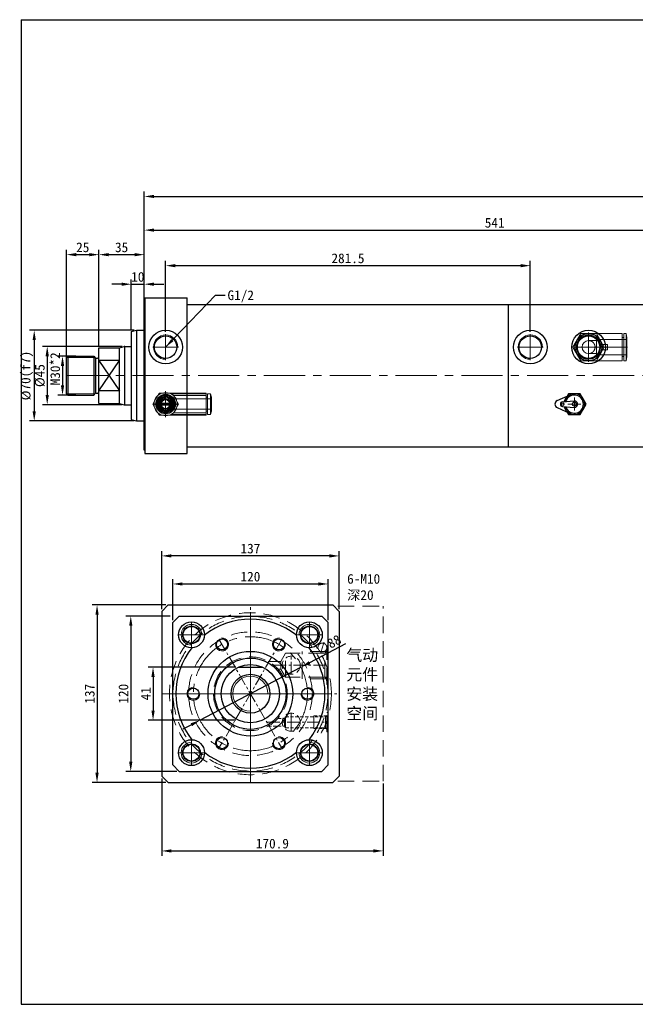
# Model space of a CAD drawing. Header units: millimetres. Extents: x 24399 to 25520, y 3334 to 4101.
# Tile 1 of 2: x 24399 to 24874, y 3341 to 4101. Entities that reach past the tile are written whole.
import ezdxf

# ---------------------------------------------------------------- set-up
doc = ezdxf.new("R2010")
doc.units = ezdxf.units.MM
doc.header["$MEASUREMENT"] = 0
doc.linetypes.add('CENTER', pattern=[50.8, 31.75, -6.35, 6.35, -6.35])
doc.linetypes.add('DASHED', pattern=[19.05, 12.7, -6.35])
doc.layers.get('Defpoints').update_dxf_attribs({"lineweight": 25})
for name, color, linetype, lineweight in [('图层1', 7, 'Continuous', 25), ('图层2', 3, 'CENTER', 13), ('图层3', 2, 'Continuous', 13), ('图层4', 1, 'Continuous', 30), ('图层5', 5, 'DASHED', 13), ('图层7', 4, 'Continuous', 13)]:
    doc.layers.add(name, color=color, linetype=linetype, lineweight=lineweight)
doc.dimstyles.new('ISO-25', dxfattribs={"dimscale": 2, "dimtxt": 2.5, "dimasz": 2.5, "dimexe": 1.25, "dimexo": 0.625, "dimtad": 1, "dimtxsty": 'Standard', "dimcen": 2.5, "dimadec": 0, "dimazin": 0, "dimtfac": 1, "dimtmove": 0, "dimatfit": 3, "dimfxl": 1, "dimarcsym": 0})

# ---------------------------------------------------------------- blocks, each defined once
blk = doc.blocks.new('*D2176')
at = {"layer": 'Defpoints', "color": 0}
for p in [(24479.67, 3849), (24420.01, 3804), (24479.67, 3804)]:
    blk.add_point(p, dxfattribs=at)
at = {"layer": '图层3', "color": 0, "lineweight": -2}
for p, q in [((24477.79, 3849), (24416.26, 3849)), ((24420.01, 3841.5), (24420.01, 3811.5)), ((24477.79, 3804), (24416.26, 3804))]:
    blk.add_line(p, q, dxfattribs=at)
at = {"layer": '图层3', "color": 0}
for points in [[(24421.26, 3841.5), (24418.76, 3841.5), (24420.01, 3849)], [(24418.76, 3811.5), (24421.26, 3811.5), (24420.01, 3804)]]:
    blk.add_solid(points, dxfattribs=at)
at = {"layer": '图层3', "color": 0, "insert": (24414.39, 3826.5), "char_height": 7.5, "attachment_point": 5, "rotation": 90}
blk.add_mtext('%%c45', dxfattribs=at)
blk = doc.blocks.new('*D2177')
at = {"layer": 'Defpoints', "color": 0}
for p in [(24488.94, 3861.5), (24409.97, 3791.5), (24488.94, 3791.5)]:
    blk.add_point(p, dxfattribs=at)
at = {"layer": '图层3', "color": 0, "lineweight": -2}
for p, q in [((24487.06, 3861.5), (24406.22, 3861.5)), ((24409.97, 3854), (24409.97, 3799)), ((24487.06, 3791.5), (24406.22, 3791.5))]:
    blk.add_line(p, q, dxfattribs=at)
at = {"layer": '图层3', "color": 0}
for points in [[(24411.22, 3854), (24408.72, 3854), (24409.97, 3861.5)], [(24408.72, 3799), (24411.22, 3799), (24409.97, 3791.5)]]:
    blk.add_solid(points, dxfattribs=at)
at = {"layer": '图层3', "color": 0, "insert": (24404.35, 3826.5), "char_height": 7.5, "attachment_point": 5, "rotation": 90}
blk.add_mtext('%%c70(f7)', dxfattribs=at)
blk = doc.blocks.new('*D2178')
at = {"layer": 'Defpoints', "color": 0}
for p in [(24443.94, 3841.5), (24431.83, 3811.5), (24443.94, 3811.5)]:
    blk.add_point(p, dxfattribs=at)
at = {"layer": '图层3', "color": 0, "lineweight": -2}
for p, q in [((24442.06, 3841.5), (24428.08, 3841.5)), ((24431.83, 3834), (24431.83, 3819)), ((24442.06, 3811.5), (24428.08, 3811.5))]:
    blk.add_line(p, q, dxfattribs=at)
at = {"layer": '图层3', "color": 0}
for points in [[(24433.08, 3834), (24430.58, 3834), (24431.83, 3841.5)], [(24430.58, 3819), (24433.08, 3819), (24431.83, 3811.5)]]:
    blk.add_solid(points, dxfattribs=at)
at = {"layer": '图层3', "color": 0, "insert": (24426.2, 3831.71), "char_height": 7.5, "attachment_point": 5, "rotation": 90}
blk.add_mtext('M30*2', dxfattribs=at)
blk = doc.blocks.new('*D2179')
at = {"layer": 'Defpoints', "color": 0}
for p in [(24459.94, 3919.87), (24459.94, 3848), (24434.94, 3838.5)]:
    blk.add_point(p, dxfattribs=at)
at = {"layer": '图层3', "color": 0, "lineweight": -2}
for p, q in [((24434.94, 3840.37), (24434.94, 3923.62)), ((24459.94, 3849.87), (24459.94, 3923.62)), ((24442.44, 3919.87), (24452.44, 3919.87))]:
    blk.add_line(p, q, dxfattribs=at)
at = {"layer": '图层3', "color": 0}
for points in [[(24442.44, 3921.12), (24442.44, 3918.62), (24434.94, 3919.87)], [(24452.44, 3918.62), (24452.44, 3921.12), (24459.94, 3919.87)]]:
    blk.add_solid(points, dxfattribs=at)
at = {"layer": '图层3', "color": 0, "insert": (24447.44, 3925.49), "char_height": 7.5, "attachment_point": 5}
blk.add_mtext('25', dxfattribs=at)
blk = doc.blocks.new('*D2180')
at = {"layer": 'Defpoints', "color": 0}
for p in [(24494.94, 3919.87), (24459.94, 3848), (24494.94, 3848)]:
    blk.add_point(p, dxfattribs=at)
at = {"layer": '图层3', "color": 0, "lineweight": -2}
for p, q in [((24459.94, 3849.87), (24459.94, 3923.62)), ((24494.94, 3849.87), (24494.94, 3923.62)), ((24467.44, 3919.87), (24487.44, 3919.87))]:
    blk.add_line(p, q, dxfattribs=at)
at = {"layer": '图层3', "color": 0}
for points in [[(24467.44, 3921.12), (24467.44, 3918.62), (24459.94, 3919.87)], [(24487.44, 3918.62), (24487.44, 3921.12), (24494.94, 3919.87)]]:
    blk.add_solid(points, dxfattribs=at)
at = {"layer": '图层3', "color": 0, "insert": (24477.44, 3925.49), "char_height": 7.5, "attachment_point": 5}
blk.add_mtext('35', dxfattribs=at)
blk = doc.blocks.new('*D2181')
at = {"layer": 'Defpoints', "color": 0}
for p in [(24494.94, 3897.06), (24494.94, 3861.5), (24484.94, 3860.42)]:
    blk.add_point(p, dxfattribs=at)
at = {"layer": '图层3', "color": 0, "lineweight": -2}
for p, q in [((24484.94, 3862.3), (24484.94, 3900.81)), ((24494.94, 3863.37), (24494.94, 3900.81)), ((24477.44, 3897.06), (24469.94, 3897.06)), ((24484.94, 3897.06), (24494.94, 3897.06)), ((24502.44, 3897.06), (24509.94, 3897.06))]:
    blk.add_line(p, q, dxfattribs=at)
at = {"layer": '图层3', "color": 0}
for points in [[(24477.44, 3895.81), (24477.44, 3898.31), (24484.94, 3897.06)], [(24502.44, 3898.31), (24502.44, 3895.81), (24494.94, 3897.06)]]:
    blk.add_solid(points, dxfattribs=at)
at = {"layer": '图层3', "color": 0, "insert": (24489.94, 3902.68), "char_height": 7.5, "attachment_point": 5}
blk.add_mtext('10', dxfattribs=at)
blk = doc.blocks.new('*D2182')
at = {"layer": 'Defpoints', "color": 0}
for p in [(25503.94, 3964.79), (24494.94, 3897.06), (25503.94, 3894)]:
    blk.add_point(p, dxfattribs=at)
at = {"layer": '图层3', "color": 0, "lineweight": -2}
for p, q in [((24494.94, 3898.93), (24494.94, 3968.54)), ((25503.94, 3895.87), (25503.94, 3968.54)), ((24502.44, 3964.79), (25496.44, 3964.79))]:
    blk.add_line(p, q, dxfattribs=at)
at = {"layer": '图层3', "color": 0}
for points in [[(24502.44, 3966.04), (24502.44, 3963.54), (24494.94, 3964.79)], [(25496.44, 3963.54), (25496.44, 3966.04), (25503.94, 3964.79)]]:
    blk.add_solid(points, dxfattribs=at)
at = {"layer": '图层3', "color": 0, "insert": (24999.44, 3970.42), "char_height": 7.5, "attachment_point": 5}
blk.add_mtext('1009', dxfattribs=at)
blk = doc.blocks.new('*D2183')
at = {"layer": 'Defpoints', "color": 0}
for p in [(24792.94, 3911.38), (24511.44, 3858.5), (24792.94, 3858.5)]:
    blk.add_point(p, dxfattribs=at)
at = {"layer": '图层3', "color": 0, "lineweight": -2}
for p, q in [((24511.44, 3860.37), (24511.44, 3915.13)), ((24792.94, 3860.37), (24792.94, 3915.13)), ((24518.94, 3911.38), (24785.44, 3911.38))]:
    blk.add_line(p, q, dxfattribs=at)
at = {"layer": '图层3', "color": 0}
for points in [[(24518.94, 3912.63), (24518.94, 3910.13), (24511.44, 3911.38)], [(24785.44, 3910.13), (24785.44, 3912.63), (24792.94, 3911.38)]]:
    blk.add_solid(points, dxfattribs=at)
at = {"layer": '图层3', "color": 0, "insert": (24652.19, 3917.01), "char_height": 7.5, "attachment_point": 5}
blk.add_mtext('281.5', dxfattribs=at)
blk = doc.blocks.new('*D2184')
at = {"layer": 'Defpoints', "color": 0}
for p in [(25035.94, 3938.82), (24494.94, 3919.87), (25035.94, 3894)]:
    blk.add_point(p, dxfattribs=at)
at = {"layer": '图层3', "color": 0, "lineweight": -2}
for p, q in [((24494.94, 3921.74), (24494.94, 3942.57)), ((24502.44, 3938.82), (25028.44, 3938.82)), ((25035.94, 3895.87), (25035.94, 3942.57))]:
    blk.add_line(p, q, dxfattribs=at)
at = {"layer": '图层3', "color": 0}
for points in [[(24502.44, 3940.07), (24502.44, 3937.57), (24494.94, 3938.82)], [(25028.44, 3937.57), (25028.44, 3940.07), (25035.94, 3938.82)]]:
    blk.add_solid(points, dxfattribs=at)
at = {"layer": '图层3', "color": 0, "insert": (24765.44, 3944.44), "char_height": 7.5, "attachment_point": 5}
blk.add_mtext('541', dxfattribs=at)
blk = doc.blocks.new('*D2187')
at = {"layer": 'Defpoints', "color": 0}
for p in [(24615.85, 3601.4), (24537.93, 3560.51)]:
    blk.add_point(p, dxfattribs=at)
at = {"layer": '图层3', "color": 0, "lineweight": -2}
for p, q in [((24650.16, 3619.41), (24622.49, 3604.89)), ((24537.93, 3560.51), (24615.85, 3601.4)), ((24531.29, 3557.02), (24524.65, 3553.53))]:
    blk.add_line(p, q, dxfattribs=at)
at = {"layer": '图层3', "color": 0}
for points in [[(24621.91, 3605.99), (24623.07, 3603.78), (24615.85, 3601.4)], [(24531.87, 3555.91), (24530.71, 3558.13), (24537.93, 3560.51)]]:
    blk.add_solid(points, dxfattribs=at)
at = {"layer": '图层3', "color": 0, "insert": (24637.04, 3618.87), "char_height": 7.5, "attachment_point": 5, "rotation": 27.69223}
blk.add_mtext('∅88', dxfattribs=at)
blk = doc.blocks.new('*D2188')
at = {"layer": 'Defpoints', "color": 0}
for p in [(24567.62, 3601.45), (24501.71, 3560.45), (24567.62, 3560.45)]:
    blk.add_point(p, dxfattribs=at)
at = {"layer": '图层3', "color": 0, "lineweight": -2}
for p, q in [((24565.74, 3601.45), (24497.96, 3601.45)), ((24501.71, 3593.95), (24501.71, 3567.95)), ((24565.74, 3560.45), (24497.96, 3560.45))]:
    blk.add_line(p, q, dxfattribs=at)
at = {"layer": '图层3', "color": 0}
for points in [[(24502.96, 3593.95), (24500.46, 3593.95), (24501.71, 3601.45)], [(24500.46, 3567.95), (24502.96, 3567.95), (24501.71, 3560.45)]]:
    blk.add_solid(points, dxfattribs=at)
at = {"layer": '图层3', "color": 0, "insert": (24496.08, 3580.95), "char_height": 7.5, "attachment_point": 5, "rotation": 90}
blk.add_mtext('41', dxfattribs=at)
blk = doc.blocks.new('*D2189')
at = {"layer": 'Defpoints', "color": 0}
for p in [(24516.89, 3640.95), (24484.5, 3520.95), (24521.89, 3520.95)]:
    blk.add_point(p, dxfattribs=at)
at = {"layer": '图层3', "color": 0, "lineweight": -2}
for p, q in [((24515.02, 3640.95), (24480.75, 3640.95)), ((24484.5, 3633.45), (24484.5, 3528.45)), ((24520.02, 3520.95), (24480.75, 3520.95))]:
    blk.add_line(p, q, dxfattribs=at)
at = {"layer": '图层3', "color": 0}
for points in [[(24485.75, 3633.45), (24483.25, 3633.45), (24484.5, 3640.95)], [(24483.25, 3528.45), (24485.75, 3528.45), (24484.5, 3520.95)]]:
    blk.add_solid(points, dxfattribs=at)
at = {"layer": '图层3', "color": 0, "insert": (24478.88, 3580.95), "char_height": 7.5, "attachment_point": 5, "rotation": 90}
blk.add_mtext('120', dxfattribs=at)
blk = doc.blocks.new('*D2190')
at = {"layer": 'Defpoints', "color": 0}
for p in [(24636.89, 3665.68), (24516.89, 3635.95), (24636.89, 3635.95)]:
    blk.add_point(p, dxfattribs=at)
at = {"layer": '图层3', "color": 0, "lineweight": -2}
for p, q in [((24516.89, 3637.83), (24516.89, 3669.43)), ((24524.39, 3665.68), (24629.39, 3665.68)), ((24636.89, 3637.83), (24636.89, 3669.43))]:
    blk.add_line(p, q, dxfattribs=at)
at = {"layer": '图层3', "color": 0}
for points in [[(24524.39, 3666.93), (24524.39, 3664.43), (24516.89, 3665.68)], [(24629.39, 3664.43), (24629.39, 3666.93), (24636.89, 3665.68)]]:
    blk.add_solid(points, dxfattribs=at)
at = {"layer": '图层3', "color": 0, "insert": (24576.89, 3671.31), "char_height": 7.5, "attachment_point": 5}
blk.add_mtext('120', dxfattribs=at)
blk = doc.blocks.new('*D2191')
at = {"layer": 'Defpoints', "color": 0}
for p in [(24508.39, 3517.45), (24679.3, 3513.45), (24679.3, 3459.62)]:
    blk.add_point(p, dxfattribs=at)
at = {"layer": '图层3', "color": 0, "lineweight": -2}
for p, q in [((24508.39, 3515.58), (24508.39, 3455.87)), ((24679.3, 3511.58), (24679.3, 3455.87)), ((24515.89, 3459.62), (24671.8, 3459.62))]:
    blk.add_line(p, q, dxfattribs=at)
at = {"layer": '图层3', "color": 0}
for points in [[(24515.89, 3460.87), (24515.89, 3458.37), (24508.39, 3459.62)], [(24671.8, 3458.37), (24671.8, 3460.87), (24679.3, 3459.62)]]:
    blk.add_solid(points, dxfattribs=at)
at = {"layer": '图层3', "color": 0, "insert": (24593.84, 3465.25), "char_height": 7.5, "attachment_point": 5}
blk.add_mtext('170.9', dxfattribs=at)
blk = doc.blocks.new('*D2192')
at = {"layer": 'Defpoints', "color": 0}
for p in [(24508.39, 3687.35), (24508.39, 3644.45), (24645.39, 3644.45)]:
    blk.add_point(p, dxfattribs=at)
at = {"layer": '图层3', "color": 0, "lineweight": -2}
for p, q in [((24508.39, 3646.33), (24508.39, 3691.1)), ((24637.89, 3687.35), (24515.89, 3687.35)), ((24645.39, 3646.33), (24645.39, 3691.1))]:
    blk.add_line(p, q, dxfattribs=at)
at = {"layer": '图层3', "color": 0}
for points in [[(24515.89, 3688.6), (24515.89, 3686.1), (24508.39, 3687.35)], [(24637.89, 3686.1), (24637.89, 3688.6), (24645.39, 3687.35)]]:
    blk.add_solid(points, dxfattribs=at)
at = {"layer": '图层3', "color": 0, "insert": (24576.89, 3692.98), "char_height": 7.5, "attachment_point": 5}
blk.add_mtext('137', dxfattribs=at)
blk = doc.blocks.new('*D2193')
at = {"layer": 'Defpoints', "color": 0}
for p in [(24513.39, 3649.45), (24458.48, 3512.45), (24513.39, 3512.45)]:
    blk.add_point(p, dxfattribs=at)
at = {"layer": '图层3', "color": 0, "lineweight": -2}
for p, q in [((24511.52, 3649.45), (24454.73, 3649.45)), ((24458.48, 3641.95), (24458.48, 3519.95)), ((24511.52, 3512.45), (24454.73, 3512.45))]:
    blk.add_line(p, q, dxfattribs=at)
at = {"layer": '图层3', "color": 0}
for points in [[(24459.73, 3641.95), (24457.23, 3641.95), (24458.48, 3649.45)], [(24457.23, 3519.95), (24459.73, 3519.95), (24458.48, 3512.45)]]:
    blk.add_solid(points, dxfattribs=at)
at = {"layer": '图层3', "color": 0, "insert": (24452.85, 3580.95), "char_height": 7.5, "attachment_point": 5, "rotation": 90}
blk.add_mtext('137', dxfattribs=at)

msp = doc.modelspace()

# ---------------------------------------------------------------- linework, layer by layer
at = {"layer": '图层1'}
for p, q in [((24494.937, 3768.996), (24494.937, 3883.996)), ((24495.437, 3883.996), (24494.937, 3883.996)), ((24495.437, 3886.496), (24527.937, 3886.496)), ((24495.437, 3886.496), (24495.437, 3766.496)), ((24527.937, 3771.496), (24527.937, 3886.496)), ((24494.937, 3771.496), (24494.937, 3881.496)), ((24527.937, 3881.496), (24775.937, 3881.496)), ((24775.937, 3881.496), (24775.937, 3771.496)), ((24775.937, 3881.496), (25035.937, 3881.496)), ((24484.937, 3860.424), (24488.937, 3861.496)), ((24484.937, 3860.424), (24488.937, 3861.496)), ((24488.937, 3861.496), (24488.937, 3791.496)), ((24488.937, 3861.496), (24488.937, 3791.496)), ((24488.937, 3861.496), (24494.937, 3861.496)), ((24488.937, 3861.496), (24494.937, 3861.496)), ((24484.937, 3860.424), (24484.937, 3792.567)), ((24484.937, 3860.424), (24484.937, 3792.567)), ((24459.937, 3804.996), (24459.937, 3847.996)), ((24459.937, 3847.996), (24475.937, 3847.996)), ((24475.937, 3847.996), (24479.415, 3848.928)), ((24475.937, 3804.996), (24475.937, 3847.996)), ((24479.669, 3848.996), (24484.937, 3848.996)), ((24479.669, 3848.996), (24479.669, 3803.996)), ((24434.937, 3840.496), (24435.937, 3841.496)), ((24434.937, 3812.496), (24434.937, 3840.496)), ((24435.937, 3841.496), (24455.937, 3841.496)), ((24435.937, 3841.496), (24435.937, 3811.496)), ((24455.937, 3841.496), (24455.937, 3811.496)), ((24455.937, 3841.496), (24457.144, 3840.289)), ((24457.437, 3812.906), (24457.437, 3840.085)), ((24457.851, 3839.996), (24458.937, 3839.996)), ((24459.937, 3814.738), (24475.937, 3838.254)), ((24459.937, 3838.254), (24475.937, 3814.738)), ((24475.937, 3838.254), (24459.937, 3838.254)), ((24434.937, 3812.496), (24435.937, 3811.496)), ((24435.937, 3811.496), (24455.937, 3811.496)), ((24455.937, 3811.496), (24457.144, 3812.703)), ((24457.851, 3812.996), (24458.937, 3812.996)), ((24475.937, 3814.738), (24459.937, 3814.738)), ((24813.687, 3807.223), (24823.604, 3811.768)), ((24822.318, 3812.496), (24821.284, 3810.705)), ((24831.556, 3812.496), (24822.318, 3812.496)), ((24836.175, 3804.496), (24831.556, 3812.496)), ((24459.937, 3804.996), (24475.937, 3804.996)), ((24475.937, 3804.996), (24479.415, 3804.064)), ((24479.669, 3803.996), (24484.937, 3803.996)), ((24813.687, 3801.768), (24823.604, 3797.223)), ((24817.797, 3806.29), (24826.742, 3806.988)), ((24817.797, 3802.701), (24826.742, 3802.003)), ((24831.556, 3796.496), (24836.175, 3804.496)), ((24484.937, 3792.567), (24488.937, 3791.496)), ((24484.937, 3792.567), (24488.937, 3791.496)), ((24821.284, 3798.286), (24822.318, 3796.496)), ((24822.318, 3796.496), (24831.556, 3796.496)), ((24488.937, 3791.496), (24494.937, 3791.496)), ((24488.937, 3791.496), (24494.937, 3791.496)), ((24527.937, 3766.496), (24527.937, 3776.496)), ((24527.937, 3771.496), (24775.937, 3771.496)), ((24775.937, 3771.496), (25035.937, 3771.496)), ((24495.437, 3768.996), (24494.937, 3768.996)), ((24495.437, 3766.496), (24527.937, 3766.496)), ((24513.392, 3649.453), (24508.392, 3644.453)), ((24513.392, 3649.453), (24640.392, 3649.453)), ((24645.392, 3644.453), (24640.392, 3649.453)), ((24508.392, 3644.453), (24508.392, 3517.453)), ((24521.892, 3640.953), (24516.892, 3635.953)), ((24521.892, 3640.953), (24631.892, 3640.953)), ((24636.892, 3635.953), (24631.892, 3640.953)), ((24645.392, 3644.453), (24645.392, 3517.453)), ((24516.892, 3525.953), (24516.892, 3635.953)), ((24636.892, 3525.953), (24636.892, 3635.953)), ((24567.619, 3601.453), (24586.166, 3601.453)), ((24516.892, 3525.953), (24521.892, 3520.953)), ((24521.892, 3520.953), (24631.892, 3520.953)), ((24636.892, 3525.953), (24631.892, 3520.953)), ((24513.392, 3512.453), (24508.392, 3517.453)), ((24513.392, 3512.453), (24640.392, 3512.453)), ((24645.392, 3517.453), (24640.392, 3512.453))]:
    msp.add_line(p, q, dxfattribs=at)
for centre, radius in [((24511.437, 3848.496), 13), ((24792.937, 3848.496), 13), ((24837.937, 3848.496), 13), ((24511.437, 3848.496), 8.67), ((24792.937, 3848.496), 8.67), ((24837.937, 3848.496), 8.67), ((24511.437, 3804.496), 7.5), ((24511.437, 3804.496), 4.25), ((24817.937, 3804.496), 1), ((24826.937, 3804.496), 1.5), ((24531.392, 3626.453), 10), ((24531.392, 3626.453), 6.8), ((24531.392, 3626.453), 6.5), ((24622.392, 3626.453), 10), ((24622.392, 3626.453), 6.8), ((24622.392, 3626.453), 6.5), ((24554.892, 3619.058), 4.3), ((24598.892, 3619.058), 4.3), ((24576.892, 3580.953), 32.691), ((24576.892, 3580.953), 27.5), ((24576.892, 3580.953), 27.5), ((24576.892, 3580.953), 22.5), ((24576.892, 3580.953), 15), ((24532.892, 3580.953), 4.3), ((24620.892, 3580.953), 4.3), ((24531.392, 3535.453), 10), ((24531.392, 3535.453), 6.8), ((24531.392, 3535.453), 6.5), ((24554.892, 3542.848), 4.3), ((24598.892, 3542.848), 4.3), ((24622.392, 3535.453), 10), ((24622.392, 3535.453), 6.8), ((24622.392, 3535.453), 6.5)]:
    msp.add_circle(centre, radius, dxfattribs=at)
for centre, radius, start, end in [((24479.932, 3846.996), 2, 90, 105), ((24457.851, 3840.996), 1, 225, 270), ((24458.937, 3840.996), 1, 270, 0), ((24457.851, 3811.996), 1, 90, 135), ((24458.937, 3811.996), 1, 0, 90), ((24826.937, 3804.496), 8, 193.749113, 166.250887), ((24826.937, 3804.496), 7, 196.463989, 163.536011), ((24479.932, 3805.996), 2, 255, 270), ((24814.937, 3804.496), 3, 114.624318, 245.375682), ((24817.937, 3804.496), 1.8, 94.460844, 265.539156), ((24826.937, 3804.496), 2.5, 265.539156, 94.460844), ((24576.892, 3580.953), 57.5, 51.869494, 128.130506), ((24576.892, 3580.953), 57.5, 141.869494, 218.130506), ((24576.892, 3580.953), 57.5, 321.869494, 38.130506), ((24576.892, 3580.953), 57.5, 231.869494, 308.130506)]:
    msp.add_arc(centre, radius, start, end, dxfattribs=at)
at = {"layer": '图层2'}
for p, q in [((24511.437, 3838.496), (24511.437, 3858.496)), ((24792.937, 3838.496), (24792.937, 3858.496)), ((24837.937, 3838.496), (24837.937, 3858.496)), ((24501.437, 3848.496), (24521.437, 3848.496)), ((24782.937, 3848.496), (24802.937, 3848.496)), ((24827.937, 3848.496), (24847.937, 3848.496)), ((24434.937, 3826.496), (25503.937, 3826.496)), ((24511.437, 3814.496), (24511.437, 3794.496)), ((24826.937, 3799.496), (24826.937, 3809.496)), ((24501.437, 3804.496), (24521.437, 3804.496)), ((24821.937, 3804.496), (24831.937, 3804.496)), ((24608.392, 3551.953), (24608.392, 3565.953))]:
    msp.add_line(p, q, dxfattribs=at)
at = {"layer": '图层2', "ltscale": 0.3}
for p, q in [((24576.892, 3512.453), (24576.892, 3649.453)), ((24576.892, 3520.953), (24576.892, 3640.953)), ((24531.392, 3616.453), (24531.392, 3636.453)), ((24531.392, 3618.453), (24531.392, 3634.453)), ((24622.392, 3616.453), (24622.392, 3636.453)), ((24622.392, 3618.453), (24622.392, 3634.453)), ((24541.392, 3626.453), (24521.392, 3626.453)), ((24523.392, 3626.453), (24539.392, 3626.453)), ((24632.392, 3626.453), (24612.392, 3626.453)), ((24614.392, 3626.453), (24630.392, 3626.453)), ((24552.88, 3622.543), (24600.904, 3539.363)), ((24600.904, 3622.543), (24552.88, 3539.363)), ((24595.01, 3602.953), (24636.892, 3602.953)), ((24608.392, 3595.953), (24608.392, 3609.953)), ((24508.392, 3580.953), (24645.392, 3580.953)), ((24516.892, 3580.953), (24636.892, 3580.953)), ((24590.091, 3558.953), (24636.892, 3558.953)), ((24531.392, 3525.453), (24531.392, 3545.453)), ((24531.392, 3527.453), (24531.392, 3543.453)), ((24622.392, 3525.453), (24622.392, 3545.453)), ((24622.392, 3527.453), (24622.392, 3543.453)), ((24541.392, 3535.453), (24521.392, 3535.453)), ((24523.392, 3535.453), (24539.392, 3535.453)), ((24632.392, 3535.453), (24612.392, 3535.453)), ((24614.392, 3535.453), (24630.392, 3535.453))]:
    msp.add_line(p, q, dxfattribs=at)
at = {"layer": '图层2'}
msp.add_circle((24576.892, 3580.953), 44, dxfattribs=at)
at = {"layer": '图层4'}
for p, q in [((24400.024, 4101.228), (25520.024, 4101.228)), ((24400.024, 4101.228), (24400.024, 3341.228)), ((24400.024, 3341.228), (25520.024, 3341.228)), ((24760.024, 3341.228), (25520.024, 3341.228))]:
    msp.add_line(p, q, dxfattribs=at)
at = {"layer": '图层5'}
for p, q in [((24644.392, 3648.453), (24679.296, 3648.453)), ((24679.296, 3513.453), (24679.296, 3648.453)), ((24635.892, 3587.953), (24635.892, 3617.953)), ((24636.892, 3617.953), (24635.892, 3617.953)), ((24603.892, 3612.253), (24600.255, 3605.953)), ((24603.892, 3593.653), (24603.892, 3612.253)), ((24634.392, 3612.253), (24603.892, 3612.253)), ((24616.892, 3592.453), (24616.892, 3613.453)), ((24635.592, 3613.453), (24616.892, 3613.453)), ((24634.392, 3612.253), (24635.892, 3613.753)), ((24634.392, 3593.653), (24634.392, 3612.253)), ((24600.255, 3605.953), (24590.576, 3605.953)), ((24600.255, 3602.953), (24595.01, 3602.953)), ((24600.255, 3605.953), (24600.255, 3599.953)), ((24600.255, 3599.953), (24598.135, 3599.953)), ((24603.892, 3593.653), (24600.255, 3599.953)), ((24634.392, 3593.653), (24603.892, 3593.653)), ((24635.592, 3592.453), (24616.892, 3592.453)), ((24634.392, 3593.653), (24635.892, 3592.153)), ((24636.892, 3587.953), (24635.892, 3587.953)), ((24635.892, 3551.453), (24635.892, 3566.453)), ((24635.892, 3566.453), (24636.892, 3566.453)), ((24603.892, 3563.203), (24603.171, 3561.953)), ((24603.171, 3561.953), (24603.171, 3555.953)), ((24603.892, 3554.703), (24603.892, 3563.203)), ((24625.892, 3554.053), (24625.892, 3563.853)), ((24634.892, 3563.203), (24635.892, 3564.203)), ((24634.892, 3554.703), (24634.892, 3563.203)), ((24603.892, 3554.703), (24603.171, 3555.953)), ((24634.892, 3554.703), (24635.892, 3553.703)), ((24635.892, 3551.453), (24636.892, 3551.453)), ((24644.392, 3513.453), (24679.296, 3513.453))]:
    msp.add_line(p, q, dxfattribs=at)
at = {"layer": '图层5', "ltscale": 0.2}
for p, q in [((24598.135, 3561.953), (24603.171, 3561.953)), ((24603.892, 3563.203), (24634.892, 3563.203)), ((24625.892, 3563.853), (24635.542, 3563.853)), ((24590.576, 3555.953), (24603.171, 3555.953)), ((24603.892, 3554.703), (24634.892, 3554.703)), ((24625.892, 3554.053), (24635.542, 3554.053))]:
    msp.add_line(p, q, dxfattribs=at)
at = {"layer": '图层5'}
for radius in [62.5, 59.7, 47.7, 28.5]:
    msp.add_circle((24576.892, 3580.953), radius, dxfattribs=at)
at = {"layer": '图层5', "ltscale": 0.5}
for centre in [(24608.392, 3602.953), (24608.392, 3558.953)]:
    msp.add_circle(centre, 7, dxfattribs=at)
at = {"layer": '图层7'}
for p, q in [((24831.875, 3858.996), (24825.813, 3848.496)), ((24863.937, 3858.996), (24831.875, 3858.996)), ((24837.937, 3837.248), (24837.937, 3859.744)), ((24837.937, 3837.996), (24837.937, 3858.996)), ((24843.937, 3853.496), (24837.937, 3853.496)), ((24843.937, 3842.496), (24843.937, 3854.496)), ((24867.437, 3854.496), (24843.937, 3854.496)), ((24850.061, 3848.496), (24843.999, 3858.996)), ((24863.937, 3837.996), (24863.937, 3858.996)), ((24865.249, 3855.846), (24863.937, 3855.846)), ((24865.249, 3837.996), (24865.249, 3858.996)), ((24866.881, 3858.996), (24865.249, 3858.996)), ((24866.881, 3837.996), (24866.881, 3858.996)), ((24867.437, 3855.846), (24866.881, 3858.996)), ((24867.437, 3841.146), (24867.437, 3855.846)), ((24825.813, 3848.496), (24831.875, 3837.996)), ((24826.689, 3848.496), (24867.995, 3848.496)), ((24850.061, 3848.496), (24843.999, 3837.996)), ((24852.637, 3850.596), (24848.225, 3850.596)), ((24848.225, 3846.396), (24852.637, 3846.396)), ((24852.637, 3846.396), (24852.637, 3850.596)), ((24434.937, 3840.496), (24456.937, 3840.496)), ((24837.937, 3843.496), (24843.937, 3843.496)), ((24843.937, 3842.496), (24867.437, 3842.496)), ((24863.937, 3841.146), (24865.249, 3841.146)), ((24866.881, 3837.996), (24867.437, 3841.146)), ((24831.875, 3837.996), (24863.937, 3837.996)), ((24865.249, 3837.996), (24866.881, 3837.996)), ((24434.937, 3812.496), (24456.937, 3812.496)), ((24506.529, 3812.996), (24501.622, 3804.496)), ((24516.344, 3812.996), (24506.529, 3812.996)), ((24511.437, 3814.282), (24511.437, 3794.709)), ((24546.837, 3808.496), (24511.437, 3808.496)), ((24511.437, 3807.785), (24511.437, 3808.496)), ((24514.526, 3812.896), (24516.402, 3812.896)), ((24515.411, 3812.515), (24516.622, 3812.515)), ((24521.252, 3804.496), (24516.344, 3812.996)), ((24516.402, 3812.896), (24542.837, 3812.896)), ((24516.622, 3812.515), (24542.837, 3812.515)), ((24517.32, 3811.24), (24542.837, 3811.24)), ((24517.358, 3811.24), (24542.837, 3811.24)), ((24542.837, 3796.096), (24542.837, 3812.896)), ((24543.737, 3809.829), (24542.837, 3809.829)), ((24543.737, 3796.496), (24543.737, 3812.496)), ((24545.95, 3812.496), (24543.737, 3812.496)), ((24545.95, 3796.496), (24545.95, 3812.496)), ((24546.837, 3809.829), (24545.95, 3812.496)), ((24546.837, 3799.162), (24546.837, 3809.829)), ((24501.622, 3804.496), (24506.529, 3795.996)), ((24506.135, 3805.346), (24516.739, 3805.346)), ((24516.739, 3803.646), (24506.135, 3803.646)), ((24511.437, 3800.496), (24511.437, 3801.206)), ((24511.437, 3800.496), (24546.837, 3800.496)), ((24516.344, 3795.996), (24521.252, 3804.496)), ((24506.529, 3795.996), (24516.344, 3795.996)), ((24514.526, 3796.096), (24516.402, 3796.096)), ((24515.411, 3796.476), (24516.622, 3796.476)), ((24516.402, 3796.096), (24542.837, 3796.096)), ((24516.622, 3796.476), (24542.837, 3796.476)), ((24517.32, 3797.751), (24542.837, 3797.751)), ((24517.358, 3797.751), (24542.837, 3797.751)), ((24542.837, 3799.162), (24543.737, 3799.162)), ((24543.737, 3796.496), (24545.95, 3796.496)), ((24545.95, 3796.496), (24546.837, 3799.162))]:
    msp.add_line(p, q, dxfattribs=at)
for points in [[(24837.937, 3858.996), (24838.336, 3858.988), (24839.133, 3858.927), (24839.922, 3858.806), (24840.313, 3858.723), (24840.7, 3858.626), (24841.462, 3858.386), (24842.203, 3858.09), (24842.92, 3857.738), (24843.608, 3857.332), (24844.264, 3856.876), (24844.578, 3856.629), (24844.882, 3856.37), (24845.225, 3856.055), (24845.32, 3855.962), (24845.414, 3855.867), (24845.461, 3855.82), (24845.507, 3855.772), (24845.599, 3855.675), (24845.689, 3855.578), (24845.778, 3855.479), (24845.866, 3855.379), (24845.953, 3855.278), (24845.996, 3855.227), (24846.038, 3855.176), (24846.122, 3855.072), (24846.205, 3854.968), (24846.286, 3854.863), (24846.366, 3854.756), (24846.445, 3854.649), (24846.484, 3854.595), (24846.522, 3854.54), (24846.598, 3854.431), (24846.673, 3854.321), (24846.746, 3854.21), (24846.818, 3854.097), (24846.888, 3853.984), (24846.923, 3853.928), (24846.957, 3853.87), (24847.024, 3853.756), (24847.09, 3853.64), (24847.155, 3853.524), (24847.218, 3853.406), (24847.279, 3853.288), (24847.31, 3853.229), (24847.339, 3853.169), (24847.398, 3853.05), (24847.455, 3852.929), (24847.483, 3852.869), (24847.51, 3852.808), (24847.564, 3852.687), (24847.617, 3852.564), (24847.642, 3852.503), (24847.667, 3852.441), (24847.717, 3852.317), (24847.764, 3852.193), (24847.81, 3852.068), (24847.855, 3851.943), (24847.898, 3851.817), (24847.919, 3851.754), (24847.939, 3851.69), (24847.979, 3851.563), (24848.017, 3851.435), (24848.053, 3851.307), (24848.088, 3851.179), (24848.121, 3851.05), (24848.137, 3850.985), (24848.153, 3850.921), (24848.183, 3850.791), (24848.211, 3850.661), (24848.225, 3850.596)], [(24837.937, 3853.496), (24838.01, 3853.495), (24838.155, 3853.491), (24838.3, 3853.482), (24838.373, 3853.477), (24838.445, 3853.47), (24838.59, 3853.453), (24838.733, 3853.432), (24838.877, 3853.407), (24839.019, 3853.377), (24839.161, 3853.344), (24839.231, 3853.325), (24839.301, 3853.306), (24839.44, 3853.264), (24839.579, 3853.219), (24839.715, 3853.169), (24839.85, 3853.115), (24839.984, 3853.057), (24840.05, 3853.027), (24840.116, 3852.996), (24840.246, 3852.931), (24840.374, 3852.862), (24840.437, 3852.826), (24840.5, 3852.789), (24840.623, 3852.713), (24840.745, 3852.633), (24840.805, 3852.591), (24840.864, 3852.549), (24840.981, 3852.462), (24841.095, 3852.372), (24841.206, 3852.279), (24841.315, 3852.182), (24841.421, 3852.082), (24841.472, 3852.031), (24841.523, 3851.979), (24841.623, 3851.874), (24841.72, 3851.765), (24841.813, 3851.654), (24841.904, 3851.539), (24841.991, 3851.423), (24842.033, 3851.364), (24842.074, 3851.304), (24842.154, 3851.182), (24842.23, 3851.058), (24842.303, 3850.932), (24842.372, 3850.804), (24842.437, 3850.674), (24842.468, 3850.609), (24842.499, 3850.543), (24842.556, 3850.409), (24842.61, 3850.274), (24842.66, 3850.137), (24842.706, 3849.999), (24842.747, 3849.86), (24842.767, 3849.79), (24842.785, 3849.719), (24842.818, 3849.578), (24842.848, 3849.435), (24842.873, 3849.292), (24842.894, 3849.148), (24842.911, 3849.004), (24842.918, 3848.931), (24842.924, 3848.859), (24842.932, 3848.714), (24842.936, 3848.568), (24842.937, 3848.496), (24842.936, 3848.423), (24842.932, 3848.278), (24842.924, 3848.132), (24842.918, 3848.06), (24842.911, 3847.987), (24842.894, 3847.843), (24842.873, 3847.699), (24842.848, 3847.556), (24842.818, 3847.413), (24842.785, 3847.272), (24842.767, 3847.202), (24842.747, 3847.131), (24842.706, 3846.992), (24842.66, 3846.854), (24842.61, 3846.717), (24842.556, 3846.582), (24842.499, 3846.449), (24842.468, 3846.383), (24842.437, 3846.317), (24842.372, 3846.187), (24842.303, 3846.059), (24842.23, 3845.933), (24842.154, 3845.809), (24842.074, 3845.688), (24842.033, 3845.628), (24841.991, 3845.569), (24841.904, 3845.452), (24841.813, 3845.338), (24841.72, 3845.226), (24841.623, 3845.118), (24841.523, 3845.012), (24841.472, 3844.96), (24841.421, 3844.909), (24841.315, 3844.809), (24841.206, 3844.713), (24841.095, 3844.619), (24840.981, 3844.529), (24840.864, 3844.442), (24840.805, 3844.4), (24840.745, 3844.359), (24840.623, 3844.279), (24840.5, 3844.202), (24840.437, 3844.166), (24840.374, 3844.13), (24840.246, 3844.061), (24840.116, 3843.995), (24840.05, 3843.964), (24839.984, 3843.934), (24839.85, 3843.876), (24839.715, 3843.823), (24839.579, 3843.773), (24839.44, 3843.727), (24839.301, 3843.685), (24839.231, 3843.666), (24839.161, 3843.648), (24839.019, 3843.614), (24838.877, 3843.585), (24838.733, 3843.56), (24838.59, 3843.538), (24838.445, 3843.522), (24838.373, 3843.515), (24838.3, 3843.509), (24838.155, 3843.5), (24838.01, 3843.496), (24837.937, 3843.496)], [(24848.225, 3846.396), (24848.211, 3846.33), (24848.183, 3846.2), (24848.153, 3846.071), (24848.137, 3846.006), (24848.121, 3845.941), (24848.088, 3845.812), (24848.053, 3845.684), (24848.017, 3845.556), (24847.979, 3845.428), (24847.939, 3845.301), (24847.919, 3845.238), (24847.898, 3845.175), (24847.855, 3845.049), (24847.81, 3844.923), (24847.764, 3844.798), (24847.717, 3844.674), (24847.667, 3844.55), (24847.642, 3844.489), (24847.617, 3844.427), (24847.564, 3844.305), (24847.51, 3844.183), (24847.483, 3844.122), (24847.455, 3844.062), (24847.398, 3843.942), (24847.339, 3843.822), (24847.31, 3843.762), (24847.279, 3843.703), (24847.218, 3843.585), (24847.155, 3843.468), (24847.09, 3843.351), (24847.024, 3843.236), (24846.957, 3843.121), (24846.923, 3843.064), (24846.888, 3843.007), (24846.818, 3842.894), (24846.746, 3842.782), (24846.673, 3842.67), (24846.598, 3842.56), (24846.522, 3842.451), (24846.484, 3842.397), (24846.445, 3842.342), (24846.366, 3842.235), (24846.286, 3842.129), (24846.205, 3842.023), (24846.122, 3841.919), (24846.038, 3841.816), (24845.996, 3841.765), (24845.953, 3841.714), (24845.866, 3841.612), (24845.778, 3841.513), (24845.689, 3841.414), (24845.599, 3841.316), (24845.507, 3841.219), (24845.461, 3841.172), (24845.414, 3841.124), (24845.32, 3841.03), (24845.225, 3840.937), (24844.882, 3840.621), (24844.578, 3840.362), (24844.264, 3840.116), (24843.608, 3839.659), (24842.92, 3839.254), (24842.203, 3838.902), (24841.462, 3838.605), (24840.7, 3838.366), (24840.313, 3838.268), (24839.922, 3838.185), (24839.133, 3838.064), (24838.336, 3838.003), (24837.937, 3837.996)]]:
    msp.add_lwpolyline(points, dxfattribs=at)
for centre, radius in [((24837.937, 3848.496), 10.259), ((24837.937, 3848.496), 9.059), ((24511.437, 3804.496), 7.16), ((24511.437, 3804.496), 6.579), ((24511.437, 3804.496), 5.96), ((24511.437, 3804.496), 5.37), ((24511.437, 3804.496), 3.58), ((24511.437, 3804.496), 3.289)]:
    msp.add_circle(centre, radius, dxfattribs=at)
for centre, radius, start, end in [((24511.437, 3848.496), 9.4, 0, 270), ((24792.937, 3848.496), 9.4, 0, 270), ((24837.937, 3848.496), 10.5, 90, 270), ((24837.937, 3848.496), 9.4, 0, 270), ((24837.937, 3848.496), 9.316, 75, 15), ((24837.937, 3848.496), 10.69, 100.812786, 139.187214), ((24837.937, 3848.496), 5, 90, 270), ((24837.937, 3848.496), 10.69, 40.812786, 79.187214), ((24837.937, 3848.496), 10.69, 160.812786, 199.187214), ((24837.937, 3848.496), 10.69, 340.812786, 19.187214), ((24837.937, 3848.496), 10.69, 220.812786, 259.187214), ((24837.937, 3848.496), 10.69, 280.812786, 319.187214), ((24511.437, 3804.496), 8.95, 131.753942, 168.246058), ((24511.437, 3804.496), 8.95, 108.246058, 131.753942), ((24511.437, 3804.496), 5.723, 345, 285), ((24511.437, 3804.496), 4.9, 90, 0), ((24511.437, 3804.496), 4.17, 11.761423, 168.238577), ((24511.437, 3804.496), 8.95, 71.753942, 108.246058), ((24511.437, 3804.496), 8.95, 48.246058, 71.753942), ((24511.437, 3804.496), 8.95, 11.753942, 48.246058), ((24511.437, 3804.496), 8.95, 168.246058, 191.753942), ((24511.437, 3804.496), 8.95, 191.753942, 228.246058), ((24511.437, 3804.496), 4.17, 191.761423, 348.238577), ((24511.437, 3804.496), 8.95, 311.753942, 348.246058), ((24511.437, 3804.496), 8.95, 348.246058, 11.753942), ((24511.437, 3804.496), 8.95, 228.246058, 251.753942), ((24511.437, 3804.496), 8.95, 251.753942, 288.246058), ((24511.437, 3804.496), 8.95, 288.246058, 311.753942), ((24531.392, 3626.453), 8, 0, 270), ((24622.392, 3626.453), 8, 270, 180), ((24554.892, 3619.058), 5, 180, 94.480799), ((24598.892, 3619.058), 5, 85.519201, 0), ((24576.892, 3580.953), 13.5, 0, 270), ((24532.892, 3580.953), 5, 85.519201, 0), ((24620.892, 3580.953), 5, 180, 94.480799), ((24531.392, 3535.453), 8, 90, 0), ((24554.892, 3542.848), 5, 85.519201, 0), ((24598.892, 3542.848), 5, 180, 94.480799), ((24622.392, 3535.453), 8, 180, 90)]:
    msp.add_arc(centre, radius, start, end, dxfattribs=at)

# ---------------------------------------------------------------- texts
at = {"layer": '图层3', "char_height": 7.5, "attachment_point": 1}
for s, insert in [('G1/2', (24559.208, 3892.27)), ('6-M10\\P{\\fSimSun|b0|i0|c134|p54;深20}', (24651.553, 3673.378))]:
    msp.add_mtext(s, dxfattribs=dict(at, insert=insert))
at = {"layer": '图层3', "insert": (24650.912, 3615.298), "char_height": 9, "width": 34.90383, "attachment_point": 1}
msp.add_mtext('{\\fSimSun|b0|i0|c134|p54;气动元件安装空间}', dxfattribs=at)

# ---------------------------------------------------------------- dimensions: what is measured, and where the dimension line sits
at = {"layer": '图层3'}
for base, p1, p2, override, picture, middle in [((25503.937, 3964.792), (24494.937, 3897.056), (25503.937, 3893.996), {"dimscale": 3, "dimdsep": 46, "dimpost": ''}, '*D2182', (24999.437, 3970.417)), ((25035.937, 3938.818), (24494.937, 3919.868), (25035.937, 3893.996), {"dimscale": 3, "dimdsep": 46, "dimpost": ''}, '*D2184', (24765.437, 3944.443)), ((24459.937, 3919.868), (24434.937, 3838.496), (24459.937, 3847.996), {"dimscale": 3, "dimdsep": 46, "dimpost": ''}, '*D2179', (24447.437, 3925.493)), ((24494.937, 3919.868), (24459.937, 3847.996), (24494.937, 3847.996), {"dimscale": 3, "dimdsep": 46, "dimpost": ''}, '*D2180', (24477.437, 3925.493)), ((24792.937, 3911.382), (24511.437, 3858.496), (24792.937, 3858.496), {"dimscale": 3, "dimdsep": 46, "dimpost": ''}, '*D2183', (24652.187, 3917.007)), ((24508.392, 3687.351), (24645.392, 3644.453), (24508.392, 3644.453), {"dimscale": 3, "dimdsep": 46, "dimpost": ''}, '*D2192', (24576.892, 3692.976)), ((24636.892, 3665.683), (24516.892, 3635.953), (24636.892, 3635.953), {"dimscale": 3, "dimdsep": 46, "dimpost": ''}, '*D2190', (24576.892, 3671.308)), ((24679.296, 3459.621), (24508.392, 3517.453), (24679.296, 3513.453), {"dimscale": 3, "dimdsep": 46, "dimpost": '<>'}, '*D2191', (24593.844, 3465.246))]:
    dim = msp.add_linear_dim(base=base, p1=p1, p2=p2, dimstyle='ISO-25', override=override, dxfattribs=at)
    dim.commit()
    dim.dimension.update_dxf_attribs({"geometry": picture, "text_midpoint": middle})
dim = msp.add_linear_dim(base=(24494.937, 3897.056), p1=(24484.937, 3860.424), p2=(24494.937, 3861.496), dimstyle='ISO-25', override={"dimscale": 3, "dimdsep": 46, "dimpost": ''}, dxfattribs=at)
dim.commit()
dim.dimension.update_dxf_attribs({"geometry": '*D2181', "text_midpoint": (24489.937, 3897.056), "dimtype": 160})
for base, p1, p2, override, picture, middle in [((24409.975, 3791.496), (24488.937, 3861.496), (24488.937, 3791.496), {"dimscale": 3, "dimgap": 0.625, "dimdsep": 46, "dimpost": '%%c<>(f7)', "dimtol": 0, "dimlim": 0, "dimtm": 1e-09}, '*D2177', (24404.35, 3826.496)), ((24420.011, 3803.996), (24479.669, 3848.996), (24479.669, 3803.996), {"dimscale": 3, "dimdsep": 46, "dimpost": '%%c<>'}, '*D2176', (24414.386, 3826.496)), ((24458.478, 3512.453), (24513.392, 3649.453), (24513.392, 3512.453), {"dimscale": 3, "dimdsep": 46, "dimpost": ''}, '*D2193', (24452.853, 3580.953)), ((24484.503, 3520.953), (24516.892, 3640.953), (24521.892, 3520.953), {"dimscale": 3, "dimdsep": 46, "dimpost": ''}, '*D2189', (24478.878, 3580.953)), ((24501.708, 3560.453), (24567.619, 3601.453), (24567.619, 3560.453), {"dimscale": 3, "dimdsep": 46, "dimpost": ''}, '*D2188', (24496.083, 3580.953))]:
    dim = msp.add_linear_dim(base=base, p1=p1, p2=p2, angle=90, dimstyle='ISO-25', override=override, dxfattribs=at)
    dim.commit()
    dim.dimension.update_dxf_attribs({"geometry": picture, "text_midpoint": middle})
dim = msp.add_linear_dim(base=(24431.828, 3811.496), p1=(24443.937, 3841.496), p2=(24443.937, 3811.496), angle=90, dimstyle='ISO-25', override={"dimscale": 3, "dimdsep": 46, "dimpost": 'M<>*2'}, dxfattribs=at)
dim.commit()
dim.dimension.update_dxf_attribs({"geometry": '*D2178', "text_midpoint": (24431.828, 3831.712), "dimtype": 160})
dim = msp.add_diameter_dim_2p(p1=(24537.932, 3560.505), p2=(24615.853, 3601.401), dimstyle='ISO-25', override={"dimscale": 3, "dimdsep": 46, "dimpost": '', "dimtxsty": 'Standard'}, dxfattribs=at)
dim.commit()
dim.dimension.update_dxf_attribs({"geometry": '*D2187', "text_midpoint": (24637.035, 3618.871)})

# ---------------------------------------------------------------- leaders
at = {"layer": '图层3', "annotation_type": 0, "has_hookline": 1, "hookline_direction": 0, "text_width": 25}
msp.add_leader([(24511.437, 3848.496), (24549.833, 3888.52), (24557.333, 3888.52)], dimstyle='ISO-25', override={"dimscale": 3, "dimgap": 0.625, "dimtad": 0, "dimdsep": 46, "dimpost": ''}, dxfattribs=at)

doc.saveas('drawing.dxf')
